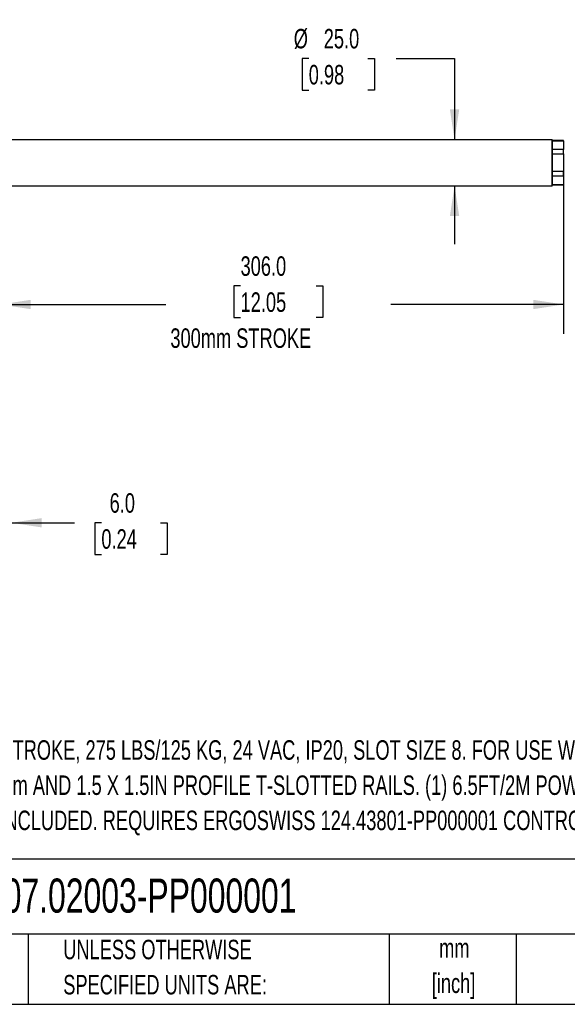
# Model space of a CAD drawing. Header units: millimetres. Extents: x 32 to 1365, y 32 to 1048.
# Tile 10 of 22: x 814 to 1112, y 32 to 567. Entities that reach past the tile are written whole.
import ezdxf

# ---------------------------------------------------------------- set-up
doc = ezdxf.new("R2010")
doc.units = ezdxf.units.MM
doc.header["$LTSCALE"] = 5
doc.layers.add('DIMENSIONS', color=140, linetype='Continuous', lineweight=25)
doc.layers.add('TEXT', color=140, linetype='Continuous', lineweight=25)
doc.styles.add('SLDTEXTSTYLE0', font='TXT', dxfattribs={"width": 0.7})
doc.dimstyles.new('SLDDIMSTYLE0', dxfattribs={"dimtxt": 10.790039, "dimasz": 16.51, "dimexe": 0, "dimexo": 0.0625, "dimgap": 2.69751, "dimtad": 0, "dimtih": 1, "dimtoh": 1, "dimrnd": 1e-09, "dimzin": 4, "dimdsep": 46, "dimtxsty": 'SLDTEXTSTYLE0', "dimsah": 1, "dimcen": 0.09, "dimadec": 0, "dimazin": 1, "dimtfac": 1, "dimtofl": 0, "dimtmove": 0, "dimatfit": 3, "dimfxl": 0, "dimfrac": 2, "dimtolj": 1, "dimtzin": 12, "dimarcsym": 0})
doc.dimstyles.new('SLDDIMSTYLE1', dxfattribs={"dimtxt": 10.790039, "dimasz": 16.51, "dimexe": 0, "dimexo": 0.0625, "dimgap": 2.69751, "dimtad": 0, "dimtih": 1, "dimtoh": 1, "dimrnd": 1e-09, "dimzin": 4, "dimdsep": 46, "dimtxsty": 'SLDTEXTSTYLE0', "dimsah": 1, "dimcen": 0.09, "dimadec": 0, "dimazin": 1, "dimtfac": 1, "dimtmove": 0, "dimatfit": 0, "dimfxl": 0, "dimfrac": 2, "dimtolj": 1, "dimtzin": 12, "dimarcsym": 0})

# ---------------------------------------------------------------- blocks, each defined once
blk = doc.blocks.new('_D')
at = {"layer": 'DIMENSIONS'}
for p, q in [((1109.86, 489.67), (1109.86, 396.01)), ((803.86, 482.04), (803.86, 396.01)), ((934.36, 421.98), (930.74, 421.98)), ((930.74, 421.98), (930.74, 404.83)), ((975.4, 421.98), (979.03, 421.98)), ((979.03, 421.98), (979.03, 404.83)), ((803.86, 411.89), (893.82, 411.89)), ((1109.86, 411.89), (1015.95, 411.89)), ((930.74, 404.83), (934.36, 404.83)), ((979.03, 404.83), (975.4, 404.83))]:
    blk.add_line(p, q, dxfattribs=at)
for points in [[(803.86, 411.89), (820.37, 409.35), (820.37, 414.43)], [(1109.86, 411.89), (1093.35, 414.43), (1093.35, 409.35)]]:
    blk.add_solid(points, dxfattribs=at)
at = {"layer": 'DIMENSIONS', "attachment_point": 1, "style": 'SLDTEXTSTYLE0'}
for s, insert, char_height in [('306.0', (934.36, 438.04), 10.583), ('12.05', (934.36, 418.47), 10.583), ('300mm STROKE', (896.23, 398.91), 10.5833)]:
    blk.add_mtext(s, dxfattribs=dict(at, insert=insert, char_height=char_height))
blk = doc.blocks.new('_D_2')
at = {"layer": 'DIMENSIONS'}
for p, q in [((971.4, 545.52), (967.78, 545.52)), ((967.78, 545.52), (967.78, 528.37)), ((1003.46, 545.52), (1007.09, 545.52)), ((1007.09, 545.52), (1007.09, 528.37)), ((1018.86, 545.52), (1050.61, 545.52)), ((1050.61, 545.52), (1050.61, 501.39)), ((967.78, 528.37), (971.4, 528.37)), ((1007.09, 528.37), (1003.46, 528.37)), ((1050.61, 476.39), (1050.61, 444.64))]:
    blk.add_line(p, q, dxfattribs=at)
for points in [[(1050.61, 501.39), (1053.15, 517.9), (1048.07, 517.9)], [(1050.61, 476.39), (1048.07, 459.88), (1053.15, 459.88)]]:
    blk.add_solid(points, dxfattribs=at)
at = {"layer": 'DIMENSIONS', "char_height": 10.583, "attachment_point": 1, "style": 'SLDTEXTSTYLE0'}
for s, insert in [('%%c', (963.26, 561.58)), ('25.0', (979.55, 561.58)), ('0.98', (971.4, 542.01))]:
    blk.add_mtext(s, dxfattribs=dict(at, insert=insert))
blk = doc.blocks.new('_D_3')
at = {"layer": 'DIMENSIONS'}
for p, q in [((1197.22, 550.34), (1193.6, 550.34)), ((1193.6, 550.34), (1193.6, 533.19)), ((1229.28, 550.34), (1232.91, 550.34)), ((1232.91, 550.34), (1232.91, 533.19)), ((1182.72, 540.25), (1150.97, 540.25)), ((1150.97, 540.25), (1150.97, 500.89)), ((1193.6, 533.19), (1197.22, 533.19)), ((1232.91, 533.19), (1229.28, 533.19)), ((1116.21, 500.89), (1166.85, 500.89)), ((1116.21, 476.89), (1166.85, 476.89)), ((1150.97, 476.89), (1150.97, 445.14))]:
    blk.add_line(p, q, dxfattribs=at)
for points in [[(1150.97, 500.89), (1153.51, 517.4), (1148.43, 517.4)], [(1150.97, 476.89), (1148.43, 460.38), (1153.51, 460.38)]]:
    blk.add_solid(points, dxfattribs=at)
at = {"layer": 'DIMENSIONS', "char_height": 10.583, "attachment_point": 1, "style": 'SLDTEXTSTYLE0'}
for s, insert in [('24.0', (1197.22, 566.4)), ('0.94', (1197.22, 546.84)), ('HEX', (1198.66, 527.27))]:
    blk.add_mtext(s, dxfattribs=dict(at, insert=insert))
blk = doc.blocks.new('_D_15')
at = {"layer": 'DIMENSIONS'}
for p, q in [((803.86, 261.52), (803.86, 309.19)), ((809.86, 240.76), (809.86, 309.19)), ((803.86, 293.31), (772.11, 293.31)), ((809.86, 293.31), (844.12, 293.31)), ((858.75, 293.31), (855.12, 293.31)), ((855.12, 293.31), (855.12, 276.16)), ((890.81, 293.31), (894.43, 293.31)), ((894.43, 293.31), (894.43, 276.16)), ((855.12, 276.16), (858.75, 276.16)), ((894.43, 276.16), (890.81, 276.16))]:
    blk.add_line(p, q, dxfattribs=at)
for points in [[(803.86, 293.31), (787.35, 295.85), (787.35, 290.77)], [(809.86, 293.31), (826.37, 290.77), (826.37, 295.85)]]:
    blk.add_solid(points, dxfattribs=at)
at = {"layer": 'DIMENSIONS', "char_height": 10.583, "attachment_point": 1, "style": 'SLDTEXTSTYLE0'}
for s, insert in [('6.0', (863.23, 309.37)), ('0.24', (858.75, 289.81))]:
    blk.add_mtext(s, dxfattribs=dict(at, insert=insert))

msp = doc.modelspace()

# ---------------------------------------------------------------- linework, layer by layer
for p, q in [((1103.55655, 501.39008), (803.85655, 501.39008)), ((1103.85655, 501.09008), (1103.55655, 501.39008)), ((1103.55655, 492.12532), (1103.55655, 501.39008)), ((1103.85655, 492.04767), (1103.85655, 501.09008)), ((1109.85655, 500.89008), (1103.85655, 500.89008)), ((1103.85655, 500.81427), (1109.85655, 500.81427)), ((1109.85655, 500.81427), (1109.85655, 500.89008)), ((1109.85655, 500.81427), (1109.85655, 496.01844)), ((1103.55655, 476.39008), (1103.55655, 492.12532)), ((1109.85655, 496.01844), (1103.85655, 496.01844)), ((1103.85655, 493.68591), (1109.85655, 493.68591)), ((1109.85655, 493.68591), (1109.85655, 496.01844)), ((1109.85655, 493.68591), (1109.85655, 484.09425)), ((1103.85655, 476.69008), (1103.85655, 492.04767)), ((1109.85655, 484.09425), (1103.85655, 484.09425)), ((1103.85655, 481.76171), (1109.85655, 481.76171)), ((1109.85655, 481.76171), (1109.85655, 484.09425)), ((1109.85655, 481.76171), (1109.85655, 476.96588)), ((803.85655, 476.39008), (1103.55655, 476.39008)), ((1103.55655, 476.39008), (1103.85655, 476.69008)), ((1109.85655, 476.96588), (1103.85655, 476.96588)), ((1103.85655, 476.89008), (1109.85655, 476.89008)), ((1109.85655, 476.89008), (1109.85655, 476.96588))]:
    msp.add_line(p, q)
at = {"layer": 'TEXT'}
for p, q in [((1365.25, 110.63054), (31.75, 110.63054)), ((1365.25, 69.85), (31.75, 69.85)), ((818.90089, 69.85), (818.90089, 31.75)), ((1015.12152, 69.85), (1015.12152, 31.75)), ((1084.06049, 69.85), (1084.06049, 31.75)), ((31.75, 31.75), (1365.25, 31.75))]:
    msp.add_line(p, q, dxfattribs=at)

# ---------------------------------------------------------------- texts
at = {"layer": 'TEXT', "style": 'SLDTEXTSTYLE0'}
for s, insert, char_height, attachment_point in [('300mm STROKE, 275 LBS/125 KG, 24 VAC, IP20, SLOT SIZE 8. FOR USE WITH', (768.10253, 175.18127), 10.5833333, 1), ('40 X 40mm AND 1.5 X 1.5IN PROFILE T-SLOTTED RAILS. (1) 6.5FT/2M POWER', (768.10253, 156.07015), 10.5833333, 1), ('CABLE INCLUDED. REQUIRES ERGOSWISS 124.43801-PP000001 CONTROL BOX.', (768.10253, 136.95904), 10.5833333, 1), ('907.02003-PP000001', (796.03861, 100.07401), 18.5208333, 1), ('UNLESS OTHERWISE', (838.03957, 66.80647), 10.5833333, 1), ('mm', (1050.49436, 67.59616), 10.583333, 2), ('[inch]', (1050.07544, 48.48505), 10.583333, 2), ('SPECIFIED UNITS ARE:', (838.03957, 47.69535), 10.5833333, 1)]:
    msp.add_mtext(s, dxfattribs=dict(at, insert=insert, char_height=char_height, attachment_point=attachment_point))

# ---------------------------------------------------------------- dimensions: what is measured, and where the dimension line sits
at = {"layer": 'DIMENSIONS'}
for base, p1, p2, text, picture, middle in [((1050.61354, 476.39008), (1103.55655, 501.39008), (1103.55655, 476.39008), '%%c<>', '_D_2', (1050.61354, 545.52111)), ((1150.97083, 476.89008), (1109.85655, 500.89008), (1109.85655, 476.89008), '<>\\PHEX', '_D_3', (1150.97083, 540.2499))]:
    dim = msp.add_linear_dim(base=base, p1=p1, p2=p2, angle=90, text=text, dimstyle='SLDDIMSTYLE1', dxfattribs=at)
    dim.commit()
    dim.dimension.update_dxf_attribs({"geometry": picture, "text_midpoint": middle, "dimtype": 160})
dim = msp.add_linear_dim(base=(803.85655, 411.88626), p1=(1109.85655, 496.01844), p2=(803.85655, 488.39008), text='<>\\P300mm STROKE', dimstyle='SLDDIMSTYLE0', dxfattribs=at)
dim.commit()
dim.dimension.update_dxf_attribs({"geometry": '_D', "text_midpoint": (954.88409, 411.88626), "dimtype": 160})
dim = msp.add_linear_dim(base=(809.85655, 293.31176), p1=(803.85655, 255.16642), p2=(809.85655, 234.41442), dimstyle='SLDDIMSTYLE1', dxfattribs=at)
dim.commit()
dim.dimension.update_dxf_attribs({"geometry": '_D_15', "text_midpoint": (874.77738, 293.31176), "dimtype": 160})

doc.saveas('drawing.dxf')
